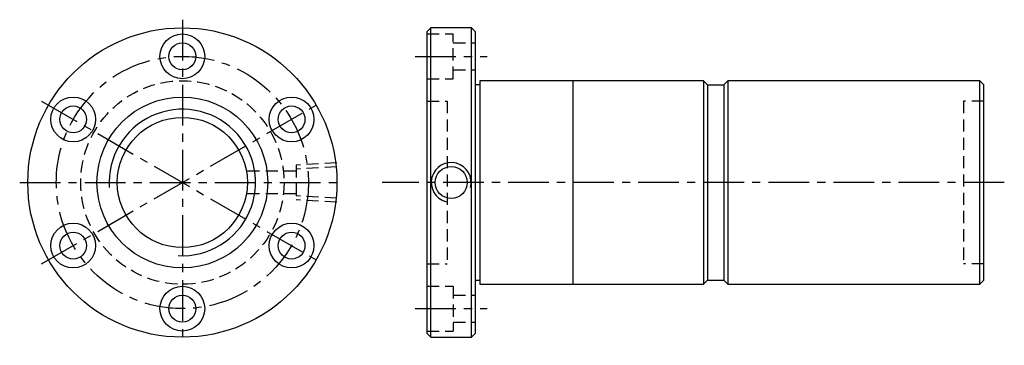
# Model space of a CAD drawing. Extents: x -91 to 151, y -40 to 40.
import ezdxf

# ---------------------------------------------------------------- set-up
doc = ezdxf.new("R2010")
doc.units = 0
doc.header["$MEASUREMENT"] = 0
doc.linetypes.add('CENTER', pattern=[16, 10, -2, 2, -2])
doc.linetypes.add('DASHED', pattern=[4.5, 3, -1.5])
doc.layers.add('DDVIEW', color=7, linetype='CONTINUOUS')
doc.layers.add('NT', color=7, linetype='CONTINUOUS')

msp = doc.modelspace()

# ---------------------------------------------------------------- linework, layer by layer
at = {"layer": 'DDVIEW', "color": 3, "linetype": 'CENTER'}
for p, q in [((-50.94, 40), (-50.94, -40)), ((-85.58, 20), (-16.3, -20)), ((-85.58, -20), (-16.3, 20)), ((-90.94, 0), (-10.94, 0))]:
    msp.add_line(p, q, dxfattribs=at)
at = {"layer": 'DDVIEW', "color": 1, "linetype": 'DASHED'}
for p, q in [((-12.94, 4.86), (-22.94, 4.24)), ((-22.94, 2.75), (-34.94, 2.75)), ((-22.94, 4.24), (-22.94, -4.24)), ((-12.94, 3.89), (-22.94, 3.27)), ((-22.94, -2.75), (-34.94, -2.75)), ((-12.94, -3.89), (-22.94, -3.27)), ((-12.94, -4.86), (-22.94, -4.24))]:
    msp.add_line(p, q, dxfattribs=at)
at = {"layer": 'DDVIEW', "color": 7, "linetype": 'Continuous'}
for centre, radius in [((-50.94, 0), 38), ((-50.94, 31), 5.5), ((-50.94, 31), 3.3), ((-77.79, 15.5), 5.5), ((-24.09, 15.5), 5.5), ((-77.79, 15.5), 3.3), ((-24.09, 15.5), 3.3), ((-50.94, 0), 16), ((-77.79, -15.5), 5.5), ((-24.09, -15.5), 5.5), ((-77.79, -15.5), 3.3), ((-24.09, -15.5), 3.3), ((-50.94, -31), 5.5), ((-50.94, -31), 3.3)]:
    msp.add_circle(centre, radius, dxfattribs=at)
at = {"layer": 'DDVIEW', "color": 3, "linetype": 'CENTER'}
msp.add_circle((-50.94, 0), 31, dxfattribs=at)
at = {"layer": 'DDVIEW', "color": 1, "linetype": 'DASHED'}
msp.add_circle((-50.94, 0), 25, dxfattribs=at)
at = {"layer": 'DDVIEW'}
msp.add_circle((-50.94, 0), 21, dxfattribs=at)
at = {"layer": 'DDVIEW', "color": 5}
msp.add_arc((-50.94, 0), 18, 266.8312, 183.9088, dxfattribs=at)
at = {"layer": 'NT', "color": 1, "linetype": 'DASHED'}
for p, q in [((9.17, 36.5), (15.67, 36.5)), ((15.67, 25.5), (15.67, 36.5)), ((15.67, 34.3), (21.17, 34.3)), ((15.67, 27.7), (21.17, 27.7)), ((9.17, 25.5), (15.67, 25.5)), ((9.17, 20), (14.17, 20)), ((14.17, 20), (14.17, -20)), ((146.17, 20), (141.17, 20)), ((141.17, 20), (141.17, -20)), ((9.17, -20), (14.17, -20)), ((146.17, -20), (141.17, -20)), ((9.17, -25.5), (15.67, -25.5)), ((15.67, -25.5), (15.67, -36.5)), ((15.67, -27.7), (21.17, -27.7)), ((15.67, -34.3), (21.17, -34.3)), ((9.17, -36.5), (15.67, -36.5))]:
    msp.add_line(p, q, dxfattribs=at)
at = {"layer": 'NT'}
for p, q in [((10.17, -38), (10.17, 38)), ((20.17, -38), (20.17, 38)), ((45.17, -25), (45.17, 25)), ((145.17, -25), (145.17, 25)), ((22.17, 24), (21.17, 24)), ((21.17, -24), (22.17, -24))]:
    msp.add_line(p, q, dxfattribs=at)
at = {"layer": 'NT', "color": 3, "linetype": 'CENTER'}
for p, q in [((6.31, 31), (24.04, 31)), ((151.17, 0), (-1.77, 0)), ((6.31, -31), (24.04, -31))]:
    msp.add_line(p, q, dxfattribs=at)
at = {"layer": 'NT', "linetype": 'ByBlock'}
for p, q in [((77.17, 25), (77.17, -25)), ((83.17, 25), (83.17, -25)), ((78.17, 24), (82.17, 24)), ((78.17, -24), (82.17, -24))]:
    msp.add_line(p, q, dxfattribs=at)
at = {"layer": 'NT'}
msp.add_lwpolyline([(10.17, -38), (20.17, -38), (21.17, -37), (21.17, 37), (20.17, 38), (10.17, 38), (9.17, 37), (9.17, -37)], close=True, dxfattribs=at)
for points in [[(77.17, 25), (22.17, 25), (22.17, -25), (77.17, -25)], [(83.17, -25), (145.17, -25), (146.17, -24), (146.17, 24), (145.17, 25), (83.17, 25)]]:
    msp.add_lwpolyline(points, dxfattribs=at)
at = {"layer": 'NT', "linetype": 'ByBlock'}
for points in [[(77.17, 25), (78.17, 24), (78.17, -24), (77.17, -25)], [(83.17, 25), (82.17, 24), (82.17, -24), (83.17, -25)]]:
    msp.add_lwpolyline(points, dxfattribs=at)
at = {"layer": 'NT', "color": 7, "linetype": 'Continuous'}
msp.add_circle((15.17, 0), 3.92, dxfattribs=at)
at = {"layer": 'NT', "color": 5, "linetype": 'Continuous'}
msp.add_arc((15.17, 0), 4.9, 345, 255, dxfattribs=at)

doc.saveas('drawing.dxf')
